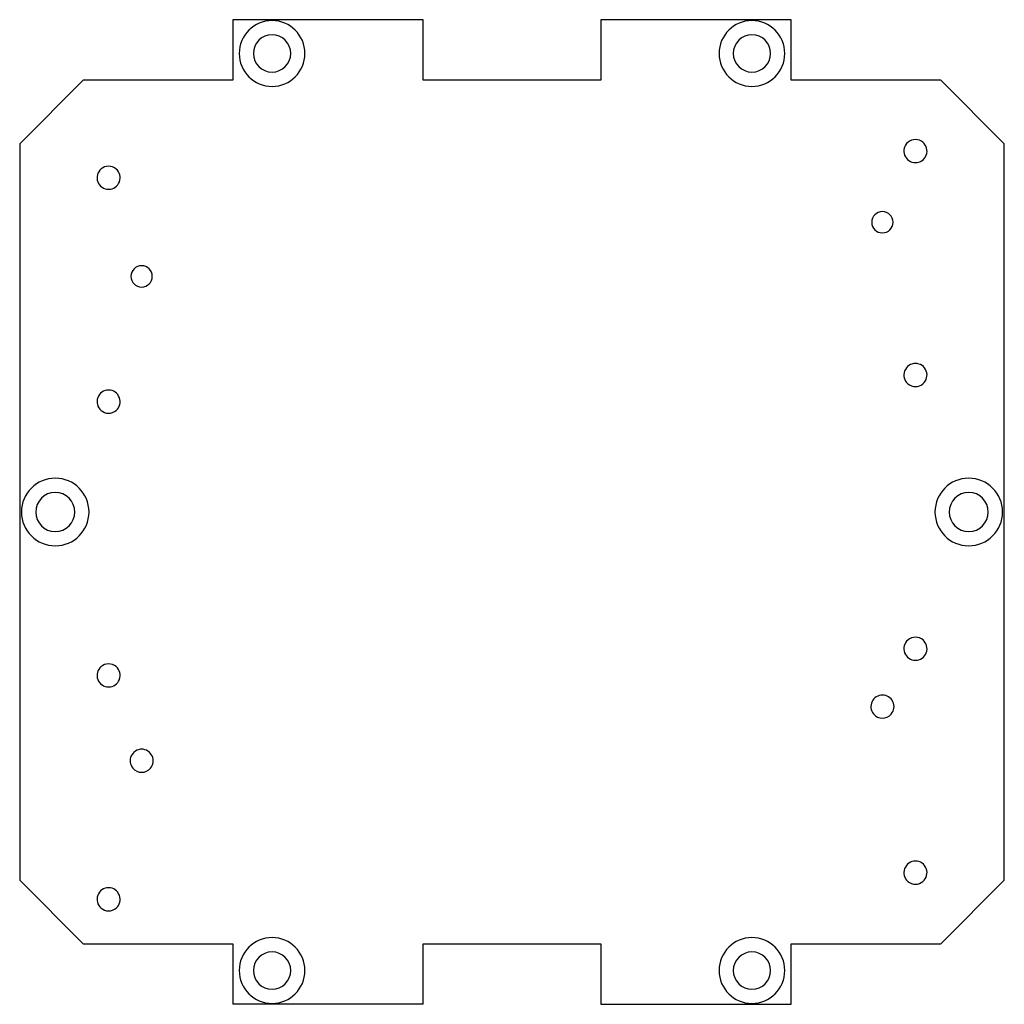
# Model space of a CAD drawing. Extents: x 1.6 to 57, y 1.3 to 56.7.
import ezdxf

# ---------------------------------------------------------------- set-up
doc = ezdxf.new("R2010")
doc.units = 0
doc.header["$MEASUREMENT"] = 0
doc.layers.add('MAKE2D_VISIBLE_LINES', color=7, linetype='CONTINUOUS')

msp = doc.modelspace()

# ---------------------------------------------------------------- linework, layer by layer
at = {"layer": 'MAKE2D_VISIBLE_LINES'}
for p, q in [((13.5974, 56.7, -8.31), (13.5974, 53.3, -8.31)), ((24.2974, 56.7, -8.31), (13.5974, 56.7, -8.31)), ((24.2974, 53.3, -8.31), (24.2974, 56.7, -8.31)), ((34.2974, 56.7, -8.31), (34.2974, 53.3, -8.31)), ((44.9974, 56.7, -8.31), (34.2974, 56.7, -8.31)), ((44.9974, 53.3, -8.31), (44.9974, 56.7, -8.31)), ((5.1774, 53.3, -8.31), (1.5974, 49.72, -8.31)), ((13.5974, 53.3, -8.31), (5.1774, 53.3, -8.31)), ((34.2974, 53.3, -8.31), (24.2974, 53.3, -8.31)), ((53.4174, 53.3, -8.31), (44.9974, 53.3, -8.31)), ((56.9974, 49.72, -8.31), (53.4174, 53.3, -8.31)), ((1.5974, 49.72, -8.31), (1.5974, 8.28, -8.31)), ((56.9974, 8.28, -8.31), (56.9974, 49.72, -8.31)), ((1.5974, 8.28, -8.31), (5.1774, 4.7, -8.31)), ((53.4174, 4.7, -8.31), (56.9974, 8.28, -8.31)), ((5.1774, 4.7, -8.31), (13.5974, 4.7, -8.31)), ((13.5974, 4.7, -8.31), (13.5974, 1.3, -8.31)), ((24.2974, 4.7, -8.31), (34.2974, 4.7, -8.31)), ((24.2974, 1.3, -8.31), (24.2974, 4.7, -8.31)), ((34.2974, 4.7, -8.31), (34.2974, 1.3, -8.31)), ((44.9974, 4.7, -8.31), (53.4174, 4.7, -8.31)), ((44.9974, 1.3, -8.31), (44.9974, 4.7, -8.31)), ((24.2974, 1.3, -8.31), (13.5974, 1.3, -8.31)), ((34.2974, 1.3, -8.31), (44.9974, 1.3, -8.31))]:
    msp.add_line(p, q, dxfattribs=at)
for centre, radius, start, end in [((15.7974, 54.8, -8.31), 1.85, 360, 180), ((42.7974, 54.8, -8.31), 1.85, 0, 180), ((15.7974, 54.8, -8.31), 1.05, 0, 180), ((42.7974, 54.8, -8.31), 1.05, 360, 180), ((15.7974, 54.8, -8.31), 1.85, 180, 0), ((15.7974, 54.8, -8.31), 1.05, 180, 360), ((42.7974, 54.8, -8.31), 1.85, 180, 0), ((42.7974, 54.8, -8.31), 1.05, 180, 360), ((51.998737, 49.307384, -8.31), 0.65, 90, 131.085355), ((51.998737, 49.307384, -8.31), 0.65, 49.082498, 90), ((51.998737, 49.307384, -8.31), 0.65, 131.085355, 49.082498), ((6.598737, 47.807384, -8.31), 0.65, 131.085355, 49.082498), ((6.598737, 47.807384, -8.31), 0.65, 90, 131.085355), ((6.598737, 47.807384, -8.31), 0.65, 49.082498, 90), ((50.1374, 45.305, -8.31), 0.6, 90, 180), ((50.1374, 45.305, -8.31), 0.6, 360, 90), ((50.1374, 45.305, -8.31), 0.6, 180.000001, 269.999999), ((50.1374, 45.305, -8.31), 0.6, 270, 360), ((8.4574, 42.255, -8.31), 0.6, 89.999999, 179.999996), ((8.4574, 42.255, -8.31), 0.6, 0.000002, 89.999994), ((8.4574, 42.255, -8.31), 0.6, 180, 270), ((8.4574, 42.255, -8.31), 0.6, 270, 360), ((51.998737, 36.707384, -8.31), 0.65, 90, 229.212382), ((51.998737, 36.707384, -8.31), 0.65, 310.620637, 90), ((51.998737, 36.707384, -8.31), 0.65, 229.212382, 310.620637), ((6.598737, 35.207384, -8.31), 0.65, 90, 229.212382), ((6.598737, 35.207384, -8.31), 0.65, 310.620637, 90), ((6.598737, 35.207384, -8.31), 0.65, 229.212382, 310.620637), ((3.5974, 29, -8.31), 1.9, 90, 180), ((3.5974, 29, -8.31), 1.9, 360, 90), ((54.9974, 29, -8.31), 1.9, 90, 180), ((54.9974, 29, -8.31), 1.9, 360, 90), ((3.5974, 29, -8.31), 1.1, 90, 180), ((3.5974, 29, -8.31), 1.1, 0, 90), ((54.9974, 29, -8.31), 1.1, 90, 180), ((54.9974, 29, -8.31), 1.1, 0, 90), ((3.5974, 29, -8.31), 1.9, 180, 270), ((3.5974, 29, -8.31), 1.1, 180, 270), ((3.5974, 29, -8.31), 1.9, 270, 360), ((3.5974, 29, -8.31), 1.1, 270, 360), ((54.9974, 29, -8.31), 1.9, 180, 270), ((54.9974, 29, -8.31), 1.1, 180, 270), ((54.9974, 29, -8.31), 1.9, 270, 360), ((54.9974, 29, -8.31), 1.1, 270, 360), ((51.998737, 21.307384, -8.31), 0.65, 131.085355, 49.082498), ((51.998737, 21.307384, -8.31), 0.65, 90, 131.085355), ((51.998737, 21.307384, -8.31), 0.65, 49.082498, 90), ((6.598737, 19.807384, -8.31), 0.65, 131.085355, 49.082498), ((6.598737, 19.807384, -8.31), 0.65, 90, 131.085355), ((6.598737, 19.807384, -8.31), 0.65, 49.082498, 90), ((50.1415, 18.0516, -8.31), 0.65, 90, 219.381045), ((50.1415, 18.0516, -8.31), 0.65, 319.989675, 90), ((50.1415, 18.0516, -8.31), 0.65, 219.381045, 319.989675), ((8.4601, 15.0036, -8.31), 0.65, 90, 219.590534), ((8.4601, 15.0036, -8.31), 0.65, 319.996167, 90), ((8.4601, 15.0036, -8.31), 0.65, 219.590534, 319.996167), ((51.998737, 8.707384, -8.31), 0.65, 90, 229.212382), ((51.998737, 8.707384, -8.31), 0.65, 310.620637, 90), ((6.598737, 7.207384, -8.31), 0.65, 90, 229.212382), ((6.598737, 7.207384, -8.31), 0.65, 310.620637, 90), ((51.998737, 8.707384, -8.31), 0.65, 229.212382, 310.620637), ((6.598737, 7.207384, -8.31), 0.65, 229.212382, 310.620637), ((15.7974, 3.2, -8.31), 1.85, 0, 180), ((42.7974, 3.2, -8.31), 1.85, 0, 180), ((15.7974, 3.2, -8.31), 1.05, 360, 180), ((42.7974, 3.2, -8.31), 1.05, 360, 180), ((15.7974, 3.2, -8.31), 1.85, 180, 0), ((15.7974, 3.2, -8.31), 1.05, 180, 0), ((42.7974, 3.2, -8.31), 1.85, 180, 360), ((42.7974, 3.2, -8.31), 1.05, 180, 0)]:
    msp.add_arc(centre, radius, start, end, dxfattribs=at)

doc.saveas('drawing.dxf')
